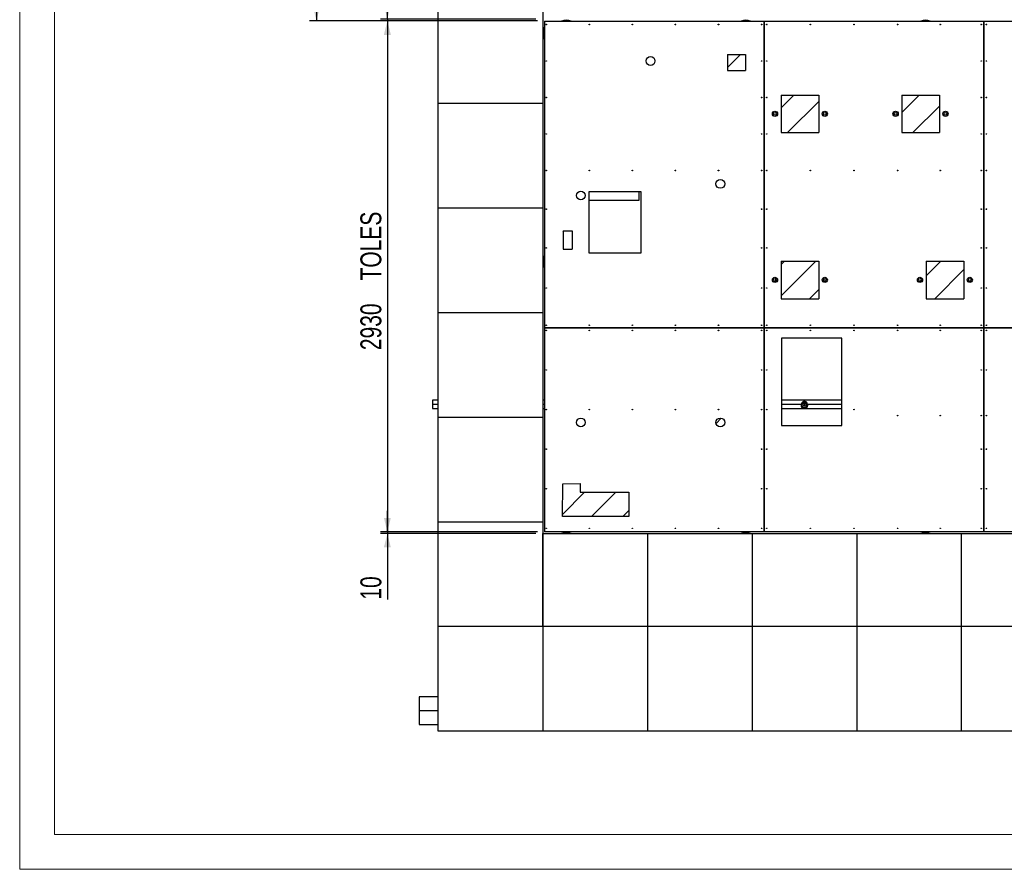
# Model space of a CAD drawing. Header units: millimetres. Extents: x 0 to 841, y 0 to 594.
# Tile 1 of 155: x 0 to 141, y 0 to 122. Entities that reach past the tile are written whole.
import ezdxf

# ---------------------------------------------------------------- set-up
doc = ezdxf.new("R2010")
doc.units = ezdxf.units.MM
doc.layers.add('COTES', color=1, linetype='Continuous')
doc.layers.add('TRAIT-FINS', color=9, linetype='Continuous')
doc.layers.add('TRAIT-FORT', color=4, linetype='Continuous', lineweight=25)
doc.styles.add('SLDTEXTSTYLE0', font='TXT', dxfattribs={"width": 0.75})
doc.dimstyles.new('SLDDIMSTYLE0', dxfattribs={"dimtxt": 3, "dimasz": 2, "dimexe": 0, "dimexo": 0.0625, "dimgap": 0.75, "dimtad": 1, "dimlfac": 40, "dimrnd": 1e-09, "dimzin": 12, "dimdsep": 46, "dimtxsty": 'SLDTEXTSTYLE0', "dimsah": 1, "dimcen": 0.09, "dimadec": 0, "dimazin": 3, "dimtfac": 1, "dimtofl": 0, "dimtmove": 0, "dimatfit": 3, "dimfxl": 1, "dimfrac": 2, "dimtolj": 1, "dimtzin": 12, "dimarcsym": 0})
doc.dimstyles.new('SLDDIMSTYLE3', dxfattribs={"dimtxt": 3, "dimasz": 2, "dimexe": 0, "dimexo": 0.0625, "dimgap": 0.75, "dimtad": 1, "dimlfac": 40, "dimrnd": 1e-09, "dimzin": 12, "dimdsep": 46, "dimtxsty": 'SLDTEXTSTYLE0', "dimsah": 1, "dimcen": 0.09, "dimadec": 0, "dimazin": 3, "dimtfac": 1, "dimtmove": 0, "dimatfit": 0, "dimfxl": 1, "dimfrac": 2, "dimtolj": 1, "dimtzin": 12, "dimarcsym": 0})

# ---------------------------------------------------------------- blocks, each defined once
blk = doc.blocks.new('_D_32')
at = {"layer": 'COTES', "color": 1, "transparency": 16777216}
for p, q in [((52.73, 121.9), (52.73, 132.38)), ((74.03, 121.9), (51.73, 121.9)), ((74.27, 121.65), (51.73, 121.65)), ((52.73, 121.9), (52.73, 121.65)), ((52.73, 121.65), (52.73, 118.65))]:
    blk.add_line(p, q, dxfattribs=at)
for points in [[(52.73, 121.9), (53.23, 123.9), (52.23, 123.9)], [(52.73, 121.65), (52.23, 119.65), (53.23, 119.65)]]:
    blk.add_solid(points, dxfattribs=at)
at = {"layer": 'COTES', "color": 1, "transparency": 16777216, "insert": (48.86, 127.95), "char_height": 3, "attachment_point": 1, "rotation": 90, "style": 'SLDTEXTSTYLE0'}
blk.add_mtext('10', dxfattribs=at)
blk = doc.blocks.new('_D_33')
at = {"layer": 'COTES', "color": 1, "transparency": 16777216}
for p, q in [((74.27, 121.65), (51.73, 121.65)), ((52.73, 121.65), (52.73, 48.4)), ((74.27, 48.4), (51.73, 48.4))]:
    blk.add_line(p, q, dxfattribs=at)
for points in [[(52.73, 121.65), (52.23, 119.65), (53.23, 119.65)], [(52.73, 48.4), (53.23, 50.4), (52.23, 50.4)]]:
    blk.add_solid(points, dxfattribs=at)
at = {"layer": 'COTES', "color": 1, "transparency": 16777216, "char_height": 3, "attachment_point": 1, "rotation": 90, "style": 'SLDTEXTSTYLE0'}
for s, insert in [('TOLES', (48.86, 84.44)), ('2930', (48.86, 74.45))]:
    blk.add_mtext(s, dxfattribs=dict(at, insert=insert))
blk = doc.blocks.new('_D_34')
at = {"layer": 'COTES', "color": 1, "transparency": 16777216}
for p, q in [((52.73, 48.4), (52.73, 51.4)), ((74.27, 48.4), (51.73, 48.4)), ((74.03, 48.15), (51.73, 48.15)), ((52.73, 48.4), (52.73, 48.15)), ((52.73, 48.15), (52.73, 38.67))]:
    blk.add_line(p, q, dxfattribs=at)
for points in [[(52.73, 48.4), (53.23, 50.4), (52.23, 50.4)], [(52.73, 48.15), (52.23, 46.15), (53.23, 46.15)]]:
    blk.add_solid(points, dxfattribs=at)
at = {"layer": 'COTES', "color": 1, "transparency": 16777216, "insert": (48.86, 38.67), "char_height": 3, "attachment_point": 1, "rotation": 90, "style": 'SLDTEXTSTYLE0'}
blk.add_mtext('10', dxfattribs=at)
blk = doc.blocks.new('_D_41')
at = {"layer": 'COTES', "color": 1, "transparency": 16777216}
for p, q in [((74.27, 226.82), (41.56, 226.82)), ((42.56, 226.82), (42.56, 121.65)), ((74.27, 121.65), (41.56, 121.65))]:
    blk.add_line(p, q, dxfattribs=at)
for points in [[(42.56, 226.82), (42.06, 224.82), (43.06, 224.82)], [(42.56, 121.65), (43.06, 123.65), (42.06, 123.65)]]:
    blk.add_solid(points, dxfattribs=at)
at = {"layer": 'COTES', "color": 1, "transparency": 16777216, "insert": (38.69, 169.8), "char_height": 3, "attachment_point": 1, "rotation": 90, "style": 'SLDTEXTSTYLE0'}
blk.add_mtext('4207', dxfattribs=at)

msp = doc.modelspace()

# ---------------------------------------------------------------- hatches: boundary and pattern name
at = {"layer": 'TRAIT-FINS'}
h = msp.add_hatch(dxfattribs=at)
h.set_pattern_fill('ANSI31', color=9, angle=3e-322, style=0)
edge = h.paths.add_edge_path(flags=0)
edge.add_arc((90.4718, 115.9114), 0.63498, 0, 360)
h = msp.add_hatch(dxfattribs=at)
h.set_pattern_fill('ANSI31', color=9, angle=3e-322, style=0)
h.paths.add_polyline_path([(104.07887, 114.54291), (104.07887, 116.83517), (101.48762, 116.83517), (101.48762, 114.54291)], flags=0)
h = msp.add_hatch(dxfattribs=at)
h.set_pattern_fill('ANSI31', color=9, angle=3e-322, style=0)
h.paths.add_polyline_path([(114.5847, 105.63735), (114.5847, 111.03464), (109.18734, 111.03464), (109.18734, 105.63735)], flags=0)
h = msp.add_hatch(dxfattribs=at)
h.set_pattern_fill('ANSI31', color=9, angle=3e-322, style=0)
h.paths.add_polyline_path([(131.88788, 105.63743), (131.88788, 111.03472), (126.49053, 111.03472), (126.49053, 105.63743)], flags=0)
h = msp.add_hatch(dxfattribs=at)
h.set_pattern_fill('ANSI31', color=9, angle=3e-322, style=0)
edge = h.paths.add_edge_path(flags=0)
edge.add_arc((100.47334, 98.29107), 0.63498, 0, 360)
h = msp.add_hatch(dxfattribs=at)
h.set_pattern_fill('ANSI31', color=9, angle=3e-322, style=0)
edge = h.paths.add_edge_path(flags=0)
edge.add_arc((80.47155, 96.62355), 0.63498, 0, 360)
h = msp.add_hatch(dxfattribs=at)
h.set_pattern_fill('ANSI31', color=9, angle=3e-322, style=0)
h.paths.add_polyline_path([(79.23346, 88.92331), (79.23346, 91.5426), (77.91691, 91.5426), (77.91691, 88.92331)], flags=0)
h = msp.add_hatch(dxfattribs=at)
h.set_pattern_fill('ANSI31', color=9, angle=3e-322, style=0)
h.paths.add_polyline_path([(114.58481, 81.82563), (114.58481, 87.22292), (109.18746, 87.22292), (109.18746, 81.82563)], flags=0)
h = msp.add_hatch(dxfattribs=at)
h.set_pattern_fill('ANSI31', color=9, angle=3e-322, style=0)
h.paths.add_polyline_path([(135.38037, 81.82572), (135.38037, 87.22302), (129.98303, 87.22302), (129.98303, 81.82572)], flags=0)
h = msp.add_hatch(dxfattribs=at)
h.set_pattern_fill('ANSI31', color=9, angle=3e-322, style=0)
edge = h.paths.add_edge_path(flags=0)
edge.add_arc((80.47587, 64.08102), 0.6318, 0, 360)
h = msp.add_hatch(dxfattribs=at)
h.set_pattern_fill('ANSI31', color=9, angle=3e-322, style=0)
edge = h.paths.add_edge_path(flags=0)
edge.add_arc((100.47772, 64.08102), 0.63179, 0, 360)
h = msp.add_hatch(dxfattribs=at)
h.set_pattern_fill('ANSI31', color=9, angle=3e-322, style=0)
h.paths.add_polyline_path([(80.37745, 55.32708), (77.87712, 55.29145), (77.83095, 50.57952), (87.36222, 50.57952), (87.36222, 54.07883), (80.37745, 54.07242)], flags=0)

# ---------------------------------------------------------------- linework, layer by layer
at = {"color": 7, "linetype": 'Continuous', "lineweight": 18}
for p, q in [((0, 594), (0, 0)), ((5, 589), (5, 5)), ((836, 5), (5, 5)), ((841, 0), (0, 0))]:
    msp.add_line(p, q, dxfattribs=at)
at = {"layer": 'TRAIT-FORT', "color": 4, "linetype": 'Continuous', "lineweight": 25}
for p, q in [((60.03227, 109.79688), (60.03227, 124.79688)), ((75.03227, 124.79688), (75.03227, 109.79688)), ((75.2664, 121.64619), (75.2664, 77.64619)), ((75.2664, 121.64619), (106.7664, 121.64619)), ((106.7664, 121.64619), (106.7664, 77.64619)), ((106.76665, 77.64619), (106.76665, 121.64619)), ((106.76665, 121.64619), (138.2664, 121.64619)), ((138.2664, 121.64619), (138.2664, 77.64619)), ((138.26665, 121.64619), (168.8914, 121.64619)), ((138.26665, 77.64619), (138.26665, 121.64619)), ((75.03227, 120.64619), (75.1414, 120.64619)), ((75.2664, 120.64619), (75.1414, 120.64619)), ((75.1414, 119.14619), (75.1414, 120.64619)), ((106.7664, 120.89619), (106.76665, 120.89619)), ((106.7664, 120.74619), (106.76665, 120.74619)), ((138.26665, 120.89619), (138.2664, 120.89619)), ((138.26665, 120.74619), (138.2664, 120.74619)), ((75.1414, 119.14619), (75.03227, 119.14619)), ((75.1414, 119.14619), (75.2664, 119.14619)), ((106.7664, 119.04619), (106.76665, 119.04619)), ((106.7664, 118.89619), (106.76665, 118.89619)), ((138.26665, 119.04619), (138.2664, 119.04619)), ((138.26665, 118.89619), (138.2664, 118.89619)), ((101.48762, 116.83517), (101.48762, 114.54291)), ((101.48762, 116.83517), (104.07887, 116.83517)), ((104.07887, 116.83517), (104.07887, 114.54291)), ((138.2664, 117.14619), (138.26665, 117.14619)), ((138.2664, 116.99619), (138.26665, 116.99619)), ((101.48762, 114.54291), (104.07887, 114.54291)), ((138.2664, 115.29619), (138.26665, 115.29619)), ((138.2664, 115.14619), (138.26665, 115.14619)), ((106.76665, 114.02119), (106.7664, 114.02119)), ((106.76665, 113.87119), (106.7664, 113.87119)), ((106.76665, 113.42119), (106.7664, 113.42119)), ((106.76665, 113.27119), (106.7664, 113.27119)), ((138.26665, 114.02119), (138.2664, 114.02119)), ((138.26665, 113.87119), (138.2664, 113.87119)), ((138.26665, 113.42119), (138.2664, 113.42119)), ((138.26665, 113.27119), (138.2664, 113.27119)), ((109.18734, 111.03464), (109.18734, 105.63735)), ((109.18734, 111.03464), (114.5847, 111.03464)), ((114.5847, 111.03464), (114.5847, 105.63735)), ((126.49053, 111.03472), (126.49053, 105.63743)), ((126.49053, 111.03472), (131.88788, 111.03472)), ((131.88788, 111.03472), (131.88788, 105.63743)), ((75.03227, 109.79688), (60.03227, 109.79688)), ((60.03227, 94.79688), (60.03227, 109.79688)), ((75.03227, 109.79688), (75.03227, 94.79688)), ((106.7664, 109.39619), (106.76665, 109.39619)), ((106.7664, 109.24619), (106.76665, 109.24619)), ((138.2664, 109.39619), (138.26665, 109.39619)), ((138.2664, 109.24619), (138.26665, 109.24619)), ((106.7664, 107.54619), (106.76665, 107.54619)), ((106.7664, 107.39619), (106.76665, 107.39619)), ((138.2664, 107.54619), (138.26665, 107.54619)), ((138.2664, 107.39619), (138.26665, 107.39619)), ((109.18734, 105.63735), (114.5847, 105.63735)), ((126.49053, 105.63743), (131.88788, 105.63743)), ((138.26665, 103.52119), (138.2664, 103.52119)), ((138.26665, 103.37119), (138.2664, 103.37119)), ((138.26665, 102.92119), (138.2664, 102.92119)), ((138.26665, 102.77119), (138.2664, 102.77119)), ((138.26665, 99.02119), (138.2664, 99.02119)), ((138.26665, 98.87119), (138.2664, 98.87119)), ((138.26665, 98.42119), (138.2664, 98.42119)), ((138.26665, 98.27119), (138.2664, 98.27119)), ((81.6414, 97.14619), (81.6414, 88.39619)), ((89.1414, 97.14619), (81.6414, 97.14619)), ((88.84341, 95.95932), (88.84341, 97.14619)), ((89.1414, 88.39619), (89.1414, 97.14619)), ((75.03227, 94.79688), (60.03227, 94.79688)), ((60.03227, 79.79688), (60.03227, 94.79688)), ((75.03227, 94.79688), (75.03227, 79.79688)), ((81.6414, 95.95932), (88.84341, 95.95932)), ((138.26665, 94.52119), (138.2664, 94.52119)), ((138.26665, 94.37119), (138.2664, 94.37119)), ((138.26665, 93.92119), (138.2664, 93.92119)), ((138.26665, 93.77119), (138.2664, 93.77119)), ((77.91691, 91.5426), (79.23346, 91.5426)), ((77.91691, 91.5426), (77.91691, 88.92331)), ((79.23346, 91.5426), (79.23346, 88.92331)), ((138.26665, 90.14619), (138.2664, 90.14619)), ((138.26665, 89.99619), (138.2664, 89.99619)), ((138.26665, 89.54619), (138.2664, 89.54619)), ((138.26665, 89.39619), (138.2664, 89.39619)), ((75.03227, 87.89619), (75.1414, 87.89619)), ((75.2664, 87.89619), (75.1414, 87.89619)), ((75.1414, 86.39619), (75.1414, 87.89619)), ((77.91691, 88.92331), (79.23346, 88.92331)), ((81.6414, 88.39619), (89.1414, 88.39619)), ((75.1414, 86.39619), (75.03227, 86.39619)), ((75.1414, 86.39619), (75.2664, 86.39619)), ((109.18746, 87.22292), (114.58481, 87.22292)), ((109.18746, 87.22292), (109.18746, 81.82563)), ((114.58481, 87.22292), (114.58481, 81.82563)), ((129.98303, 87.22302), (135.38037, 87.22302)), ((129.98303, 87.22302), (129.98303, 81.82572)), ((135.38037, 87.22302), (135.38037, 81.82572)), ((106.7664, 85.52119), (106.76665, 85.52119)), ((106.7664, 85.37119), (106.76665, 85.37119)), ((138.2664, 85.52119), (138.26665, 85.52119)), ((138.2664, 85.37119), (138.26665, 85.37119)), ((106.7664, 83.67119), (106.76665, 83.67119)), ((106.7664, 83.52119), (106.76665, 83.52119)), ((108.4414, 84.35694), (108.4414, 84.68633)), ((115.3414, 84.69476), (115.3414, 84.3485)), ((138.2664, 83.67119), (138.26665, 83.67119)), ((138.2664, 83.52119), (138.26665, 83.52119)), ((106.76665, 80.52119), (106.7664, 80.52119)), ((109.18746, 81.82563), (114.58481, 81.82563)), ((129.98303, 81.82572), (135.38037, 81.82572)), ((75.03227, 79.79688), (60.03227, 79.79688)), ((60.03227, 64.79688), (60.03227, 79.79688)), ((75.03227, 79.79688), (75.03227, 64.79688)), ((106.76665, 80.37119), (106.7664, 80.37119)), ((106.76665, 79.92119), (106.7664, 79.92119)), ((106.76665, 79.77119), (106.7664, 79.77119)), ((138.26665, 79.64619), (138.2664, 79.64619)), ((138.26665, 79.49619), (138.2664, 79.49619)), ((138.26665, 79.04619), (138.2664, 79.04619)), ((138.26665, 78.89619), (138.2664, 78.89619)), ((106.7664, 77.64619), (75.2664, 77.64619)), ((75.2664, 77.64594), (75.2664, 48.39619)), ((75.2664, 77.64594), (106.7664, 77.64594)), ((77.3914, 77.64594), (77.3914, 77.64619)), ((77.5414, 77.64594), (77.5414, 77.64619)), ((79.2414, 77.64594), (79.2414, 77.64619)), ((79.3914, 77.64594), (79.3914, 77.64619)), ((102.1414, 77.64619), (102.1414, 77.64594)), ((102.2914, 77.64619), (102.2914, 77.64594)), ((103.9914, 77.64619), (103.9914, 77.64594)), ((104.1414, 77.64594), (104.1414, 77.64619)), ((104.2914, 77.64594), (104.2914, 77.64619)), ((105.9914, 77.64594), (105.9914, 77.64619)), ((106.1414, 77.64594), (106.1414, 77.64619)), ((106.7664, 77.64594), (106.7664, 48.39619)), ((106.76665, 77.02119), (106.7664, 77.02119)), ((106.76665, 76.87119), (106.7664, 76.87119)), ((106.76665, 76.42119), (106.7664, 76.42119)), ((106.76665, 76.27119), (106.7664, 76.27119)), ((138.2664, 77.64619), (106.76665, 77.64619)), ((106.76665, 77.64594), (138.2664, 77.64594)), ((106.76665, 48.39619), (106.76665, 77.64594)), ((127.8914, 77.64619), (127.8914, 77.64594)), ((128.0414, 77.64619), (128.0414, 77.64594)), ((129.7414, 77.64619), (129.7414, 77.64594)), ((129.8914, 77.64619), (129.8914, 77.64594)), ((130.0414, 77.64619), (130.0414, 77.64594)), ((131.7414, 77.64619), (131.7414, 77.64594)), ((131.8914, 77.64619), (131.8914, 77.64594)), ((138.2664, 77.64594), (138.2664, 48.39619)), ((168.8914, 77.64619), (138.26665, 77.64619)), ((138.26665, 77.64594), (168.8914, 77.64594)), ((138.26665, 48.39619), (138.26665, 77.64594)), ((109.2664, 76.14619), (109.2664, 63.64619)), ((117.8914, 76.14619), (109.2664, 76.14619)), ((117.8914, 63.64619), (117.8914, 76.14619)), ((138.26665, 75.10553), (138.2664, 75.10553)), ((138.26665, 74.95553), (138.2664, 74.95553)), ((138.26665, 74.50553), (138.2664, 74.50553)), ((138.26665, 74.35553), (138.2664, 74.35553)), ((138.26665, 70.56486), (138.2664, 70.56486)), ((138.26665, 70.41486), (138.2664, 70.41486)), ((138.26665, 69.96486), (138.2664, 69.96486)), ((138.26665, 69.81486), (138.2664, 69.81486)), ((60.03227, 67.27513), (59.2064, 67.27513)), ((59.2064, 67.27513), (59.2064, 66.67188)), ((59.2064, 66.67188), (59.2064, 66.06863)), ((60.03227, 66.67188), (59.2064, 66.67188)), ((75.2664, 67.27513), (75.03227, 67.27513)), ((75.2664, 66.67188), (75.03227, 66.67188)), ((106.76665, 67.27513), (106.7664, 67.27513)), ((106.76665, 66.67188), (106.7664, 66.67188)), ((117.8914, 67.27513), (109.2664, 67.27513)), ((112.07491, 66.67188), (109.2664, 66.67188)), ((117.8914, 66.67188), (112.98964, 66.67188)), ((138.26665, 67.27513), (138.2664, 67.27513)), ((138.26665, 66.67188), (138.2664, 66.67188)), ((59.2064, 66.06863), (60.03227, 66.06863)), ((75.03227, 66.06863), (75.2664, 66.06863)), ((106.7664, 66.06863), (106.76665, 66.06863)), ((109.2664, 66.06863), (117.8914, 66.06863)), ((138.2664, 66.06863), (138.26665, 66.06863)), ((138.26665, 66.0242), (138.2664, 66.0242)), ((138.26665, 65.8742), (138.2664, 65.8742)), ((138.26665, 65.4242), (138.2664, 65.4242)), ((138.26665, 65.2742), (138.2664, 65.2742)), ((75.03227, 64.79688), (60.03227, 64.79688)), ((60.03227, 49.79688), (60.03227, 64.79688)), ((75.03227, 64.79688), (75.03227, 49.79688)), ((109.2664, 63.64619), (117.8914, 63.64619)), ((106.76665, 63.39619), (106.7664, 63.39619)), ((106.76665, 63.24619), (106.7664, 63.24619)), ((106.76665, 62.79619), (106.7664, 62.79619)), ((106.76665, 62.64619), (106.7664, 62.64619)), ((138.26665, 61.48353), (138.2664, 61.48353)), ((138.26665, 61.33353), (138.2664, 61.33353)), ((138.26665, 60.88353), (138.2664, 60.88353)), ((138.26665, 60.73353), (138.2664, 60.73353)), ((106.76665, 60.02119), (106.7664, 60.02119)), ((106.76665, 59.87119), (106.7664, 59.87119)), ((106.76665, 59.42119), (106.7664, 59.42119)), ((106.76665, 59.27119), (106.7664, 59.27119)), ((138.2664, 57.74619), (138.26665, 57.74619)), ((138.2664, 57.54619), (138.26665, 57.54619)), ((138.2664, 56.94619), (138.26665, 56.94619)), ((138.2664, 56.74619), (138.26665, 56.74619)), ((77.83095, 50.57952), (77.87712, 55.29145)), ((77.87712, 55.29145), (80.37745, 55.32708)), ((80.37745, 55.32708), (80.37745, 54.07242)), ((106.76665, 55.52119), (106.7664, 55.52119)), ((106.76665, 55.37119), (106.7664, 55.37119)), ((80.37745, 54.07242), (87.36222, 54.07883)), ((87.36222, 54.07883), (87.36222, 50.57952)), ((106.76665, 54.92119), (106.7664, 54.92119)), ((106.76665, 54.77119), (106.7664, 54.77119)), ((106.76665, 51.14619), (106.7664, 51.14619)), ((106.76665, 50.99619), (106.7664, 50.99619)), ((138.2664, 51.14619), (138.26665, 51.14619)), ((138.2664, 50.99619), (138.26665, 50.99619)), ((75.03227, 49.79688), (60.03227, 49.79688)), ((60.03227, 34.79688), (60.03227, 49.79688)), ((75.03227, 49.79688), (75.03227, 34.79688)), ((87.36222, 50.57952), (77.83095, 50.57952)), ((75.03227, 34.79688), (75.03227, 48.14619)), ((75.03227, 48.14619), (90.03227, 48.14619)), ((106.7664, 48.39619), (75.2664, 48.39619)), ((90.03227, 48.14619), (90.03227, 34.79688)), ((90.03227, 48.14619), (105.03227, 48.14619)), ((105.03227, 48.14619), (105.03227, 34.79688)), ((105.03227, 48.14619), (120.03227, 48.14619)), ((106.76665, 49.29619), (106.7664, 49.29619)), ((106.76665, 49.14619), (106.7664, 49.14619)), ((138.2664, 48.39619), (106.76665, 48.39619)), ((120.03227, 48.14619), (120.03227, 34.79688)), ((120.03227, 48.14619), (135.03227, 48.14619)), ((135.03227, 48.14619), (135.03227, 34.79688)), ((135.03227, 48.14619), (150.03227, 48.14619)), ((138.2664, 49.29619), (138.26665, 49.29619)), ((138.2664, 49.14619), (138.26665, 49.14619)), ((168.8914, 48.39619), (138.26665, 48.39619)), ((75.03227, 34.79688), (60.03227, 34.79688)), ((60.03227, 19.79688), (60.03227, 34.79688)), ((90.03227, 34.79688), (75.03227, 34.79688)), ((75.03227, 34.79688), (75.03227, 19.79688)), ((105.03227, 34.79688), (90.03227, 34.79688)), ((90.03227, 34.79688), (90.03227, 19.79688)), ((120.03227, 34.79688), (105.03227, 34.79688)), ((105.03227, 34.79688), (105.03227, 19.79688)), ((135.03227, 34.79688), (120.03227, 34.79688)), ((120.03227, 34.79688), (120.03227, 19.79688)), ((150.03227, 34.79688), (135.03227, 34.79688)), ((135.03227, 34.79688), (135.03227, 19.79688)), ((60.03227, 24.75192), (57.29695, 24.75192)), ((57.29695, 24.75192), (57.29695, 22.75192)), ((57.29695, 22.75192), (57.29695, 20.75192)), ((57.29695, 22.75192), (60.03227, 22.75192)), ((57.29695, 20.75192), (60.03227, 20.75192)), ((75.03227, 19.79688), (60.03227, 19.79688)), ((90.03227, 19.79688), (75.03227, 19.79688)), ((105.03227, 19.79688), (90.03227, 19.79688)), ((120.03227, 19.79688), (105.03227, 19.79688)), ((135.03227, 19.79688), (120.03227, 19.79688)), ((150.03227, 19.79688), (135.03227, 19.79688))]:
    msp.add_line(p, q, dxfattribs=at)
for centre, radius in [((75.5164, 121.14619), 0.04), ((81.6914, 121.14619), 0.04), ((87.8664, 121.14619), 0.04), ((94.0414, 121.14619), 0.04), ((100.2164, 121.14619), 0.04), ((106.3914, 121.14619), 0.04), ((107.1414, 121.14619), 0.04), ((113.3914, 121.14619), 0.04), ((119.6414, 121.14619), 0.04), ((125.8914, 121.14619), 0.04), ((132.0164, 121.14619), 0.04), ((137.8914, 121.14619), 0.04), ((138.6414, 121.14619), 0.04), ((75.5164, 115.91142), 0.04), ((90.4718, 115.9114), 0.63498), ((106.3914, 115.91142), 0.04), ((107.1414, 115.91142), 0.04), ((137.8914, 115.91142), 0.04), ((138.6414, 115.91142), 0.04), ((75.5164, 110.67664), 0.04), ((106.3914, 110.67664), 0.04), ((107.1414, 110.67664), 0.04), ((137.8914, 110.67664), 0.04), ((138.6414, 110.67664), 0.04), ((108.3138, 108.33399), 0.375), ((108.3138, 108.33399), 0.20834), ((115.4573, 108.33399), 0.375), ((115.4573, 108.33399), 0.20834), ((125.61507, 108.33399), 0.375), ((125.61507, 108.33399), 0.20834), ((132.75858, 108.33399), 0.375), ((132.75858, 108.33399), 0.20834), ((75.5164, 105.44186), 0.04), ((106.3914, 105.44186), 0.04), ((107.1414, 105.44186), 0.04), ((137.8914, 105.44186), 0.04), ((138.6414, 105.44186), 0.04), ((75.5164, 100.20708), 0.04), ((81.6914, 100.20708), 0.04), ((87.8664, 100.20708), 0.04), ((94.0414, 100.20708), 0.04), ((100.47334, 98.29107), 0.63498), ((100.2164, 100.20708), 0.04), ((106.3914, 100.20708), 0.04), ((107.1414, 100.20708), 0.04), ((113.3914, 100.20708), 0.04), ((119.6414, 100.20708), 0.04), ((125.8914, 100.20708), 0.04), ((132.0164, 100.20708), 0.04), ((137.8914, 100.20708), 0.04), ((138.6414, 100.20708), 0.04), ((80.47155, 96.62355), 0.63498), ((75.5164, 94.66061), 0.04), ((106.3914, 94.66061), 0.04), ((107.1414, 94.66061), 0.04), ((137.8914, 94.66061), 0.04), ((138.6414, 94.66061), 0.04), ((75.5164, 89.11414), 0.04), ((106.3914, 89.11414), 0.04), ((107.1414, 89.11414), 0.04), ((137.8914, 89.11414), 0.04), ((138.6414, 89.11414), 0.04), ((108.3138, 84.52163), 0.375), ((108.3138, 84.52163), 0.20834), ((115.4573, 84.52163), 0.375), ((115.4573, 84.52163), 0.20834), ((129.10745, 84.52163), 0.375), ((129.10745, 84.52163), 0.20834), ((136.25097, 84.52163), 0.375), ((136.25097, 84.52163), 0.20834), ((75.5164, 83.36414), 0.04), ((106.3914, 83.36414), 0.04), ((107.1414, 83.36414), 0.04), ((137.8914, 83.36414), 0.04), ((138.6414, 83.36414), 0.04), ((75.5164, 78.02119), 0.04), ((81.6914, 78.02119), 0.04), ((87.8664, 78.02119), 0.04), ((94.0414, 78.02119), 0.04), ((100.2164, 78.02119), 0.04), ((106.3914, 78.02119), 0.04), ((107.1414, 78.02119), 0.04), ((113.3914, 78.02119), 0.04), ((119.6414, 78.02119), 0.04), ((125.8914, 78.02119), 0.04), ((132.0164, 78.02119), 0.04), ((137.8914, 78.02119), 0.04), ((138.6414, 78.02119), 0.04), ((75.5164, 77.27119), 0.04), ((81.6914, 77.27119), 0.04), ((87.8664, 77.27119), 0.04), ((94.0414, 77.27119), 0.04), ((100.2164, 77.27119), 0.04), ((106.3914, 77.27119), 0.04), ((107.1414, 77.27119), 0.04), ((113.3914, 77.27119), 0.04), ((119.6414, 77.27119), 0.04), ((125.8914, 77.27119), 0.04), ((132.0164, 77.27119), 0.04), ((137.8914, 77.27119), 0.04), ((138.6414, 77.27119), 0.04), ((75.5164, 71.59619), 0.04), ((106.3914, 71.59619), 0.04), ((107.1414, 71.59619), 0.04), ((137.8914, 71.59619), 0.04), ((138.6414, 71.59619), 0.04), ((75.5164, 65.92119), 0.04), ((81.6914, 65.92119), 0.04), ((87.8664, 65.92119), 0.04), ((94.0414, 65.92119), 0.04), ((100.2164, 65.92119), 0.04), ((106.3914, 65.92119), 0.04), ((107.1414, 65.92119), 0.04), ((119.6414, 65.92119), 0.04), ((125.8914, 65.0685), 0.04), ((132.0164, 65.0685), 0.04), ((137.8914, 65.0685), 0.04), ((138.6414, 65.0685), 0.04), ((80.47587, 64.08102), 0.6318), ((100.47772, 64.08102), 0.63179), ((75.5164, 60.24619), 0.04), ((106.3914, 60.24619), 0.04), ((107.1414, 60.24619), 0.04), ((137.8914, 60.24619), 0.04), ((138.6414, 60.24619), 0.04), ((75.5164, 54.57119), 0.04), ((106.3914, 54.57119), 0.04), ((107.1414, 54.57119), 0.04), ((137.8914, 54.57119), 0.04), ((138.6414, 54.57119), 0.04), ((75.5164, 48.89619), 0.04), ((81.6914, 48.89619), 0.04), ((87.8664, 48.89619), 0.04), ((94.0414, 48.89619), 0.04), ((100.2164, 48.89619), 0.04), ((106.3914, 48.89619), 0.04), ((107.1414, 48.89619), 0.04), ((113.3914, 48.89619), 0.04), ((119.6414, 48.89619), 0.04), ((125.8914, 48.89619), 0.04), ((132.0164, 48.89619), 0.04), ((137.8914, 48.89619), 0.04), ((138.6414, 48.89619), 0.04)]:
    msp.add_circle(centre, radius, dxfattribs=at)
for centre, radius, start, end in [((78.3914, 119.89619), 1.875, 68.9605302, 111.0394698), ((78.3914, 119.89619), 1.85, 71.0753555, 108.9246445), ((104.1414, 119.89619), 1.875, 68.9605302, 111.0394698), ((104.1414, 119.89619), 1.85, 71.0753555, 108.9246445), ((129.8914, 119.89619), 1.875, 68.9605302, 111.0394698), ((129.8914, 119.89619), 1.85, 71.0753555, 108.9246445), ((112.53227, 66.67188), 0.42125, 20.4309036, 159.9635638), ((112.53227, 66.67188), 0.41751, 21.9428007, 157.8263503), ((78.3914, 50.14619), 1.875, 248.9605303, 291.0394697), ((78.3914, 50.14619), 1.85, 251.0753556, 288.9246444), ((104.1414, 50.14619), 1.875, 248.9605303, 291.0394697), ((104.1414, 50.14619), 1.85, 251.0753556, 288.9246444), ((129.8914, 50.14619), 1.875, 248.9605303, 291.0394697), ((129.8914, 50.14619), 1.85, 251.0753556, 288.9246444)]:
    msp.add_arc(centre, radius, start, end, dxfattribs=at)
for points in [[(112.53227, 67.02313), (112.5011, 67.02135), (112.43876, 67.01781), (112.34884, 66.98949), (112.26598, 66.94548), (112.19334, 66.88579), (112.13373, 66.81318), (112.08944, 66.7303), (112.06216, 66.64039), (112.05295, 66.54688), (112.06216, 66.45337), (112.08944, 66.36345), (112.13373, 66.28058), (112.19334, 66.20796), (112.26598, 66.14828), (112.34884, 66.10426), (112.43876, 66.07594), (112.5011, 66.0724), (112.53227, 66.07063)], [(112.53227, 66.44845), (112.51939, 66.44993), (112.49363, 66.45289), (112.46086, 66.47565), (112.43897, 66.50818), (112.43128, 66.54688), (112.43897, 66.58557), (112.46086, 66.6181), (112.49363, 66.64086), (112.51939, 66.64382), (112.53227, 66.6453)], [(112.53227, 66.52703), (112.52967, 66.52733), (112.52448, 66.52793), (112.51787, 66.53252), (112.51346, 66.53908), (112.51191, 66.54688), (112.51346, 66.55468), (112.51787, 66.56124), (112.52448, 66.56583), (112.52967, 66.56642), (112.53227, 66.56672)], [(112.53227, 66.07063), (112.56344, 66.0724), (112.62578, 66.07594), (112.7157, 66.10426), (112.79857, 66.14828), (112.8712, 66.20796), (112.93081, 66.28058), (112.97511, 66.36345), (113.00238, 66.45337), (113.01159, 66.54688), (113.00238, 66.64039), (112.97511, 66.7303), (112.93081, 66.81318), (112.8712, 66.88579), (112.79857, 66.94548), (112.7157, 66.98949), (112.62578, 67.01781), (112.56344, 67.02135), (112.53227, 67.02313)], [(112.53227, 66.6453), (112.54515, 66.64382), (112.57092, 66.64086), (112.60368, 66.6181), (112.62557, 66.58557), (112.63326, 66.54688), (112.62557, 66.50818), (112.60368, 66.47565), (112.57092, 66.45289), (112.54515, 66.44993), (112.53227, 66.44845)], [(112.53227, 66.56672), (112.53487, 66.56642), (112.54006, 66.56583), (112.54667, 66.56124), (112.55108, 66.55468), (112.55263, 66.54688), (112.55108, 66.53908), (112.54667, 66.53252), (112.54006, 66.52793), (112.53487, 66.52733), (112.53227, 66.52703)]]:
    msp.add_open_spline(points, degree=3, dxfattribs=at)
for points, knots in [([(112.53227, 66.22938), (112.5108, 66.22953), (112.46846, 66.22982), (112.40787, 66.24925), (112.3657, 66.27307), (112.33849, 66.29371), (112.32495, 66.30538), (112.31484, 66.31508), (112.3025, 66.32771), (112.28689, 66.34563), (112.26861, 66.37104), (112.25267, 66.39798), (112.23487, 66.43552), (112.21926, 66.48504), (112.21263, 66.54596), (112.21802, 66.59756), (112.22859, 66.63878), (112.2412, 66.6725), (112.25814, 66.70621), (112.2796, 66.73901), (112.30411, 66.76855), (112.33107, 66.79448), (112.35804, 66.81507), (112.3845, 66.83123), (112.41074, 66.84398), (112.43879, 66.8541), (112.47939, 66.86419), (112.51094, 66.8643), (112.53227, 66.86438)], [0, 0, 0, 0, 0.064188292, 0.12656732, 0.188586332, 0.208856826, 0.22912127, 0.242247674, 0.250940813, 0.282160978, 0.313527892, 0.344872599, 0.376075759, 0.438197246, 0.499888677, 0.558832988, 0.592980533, 0.627536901, 0.666797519, 0.706073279, 0.745042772, 0.781862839, 0.818226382, 0.846752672, 0.874866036, 0.905714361, 0.93624377, 1, 1, 1, 1]), ([(112.53227, 67.02313), (112.53227, 67.01406), (112.53227, 66.9956), (112.53227, 66.95639), (112.53227, 66.91176), (112.53227, 66.88), (112.53227, 66.86438)], [0, 0, 0, 0, 0.2455439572, 0.499572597, 0.7538256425, 1, 1, 1, 1]), ([(112.53227, 66.86438), (112.55374, 66.86423), (112.59609, 66.86393), (112.65667, 66.8445), (112.69884, 66.82068), (112.72605, 66.80004), (112.73959, 66.78837), (112.74971, 66.77867), (112.76204, 66.76604), (112.77765, 66.74812), (112.79593, 66.72271), (112.81188, 66.69577), (112.82967, 66.65823), (112.84529, 66.60871), (112.85191, 66.5478), (112.84653, 66.49619), (112.83595, 66.45497), (112.82334, 66.42125), (112.8064, 66.38754), (112.78494, 66.35474), (112.76043, 66.3252), (112.73347, 66.29927), (112.7065, 66.27868), (112.68004, 66.26253), (112.6538, 66.24977), (112.62575, 66.23966), (112.58515, 66.22956), (112.5536, 66.22945), (112.53227, 66.22938)], [0, 0, 0, 0, 0.064188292, 0.12656732, 0.188586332, 0.208856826, 0.22912127, 0.242247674, 0.250940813, 0.282160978, 0.313527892, 0.344872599, 0.376075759, 0.438197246, 0.499888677, 0.558832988, 0.592980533, 0.627536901, 0.666797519, 0.706073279, 0.745042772, 0.781862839, 0.818226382, 0.846752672, 0.874866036, 0.905714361, 0.93624377, 1, 1, 1, 1]), ([(112.53227, 66.22938), (112.53227, 66.21375), (112.53227, 66.18199), (112.53227, 66.13736), (112.53227, 66.09815), (112.53227, 66.0797), (112.53227, 66.07063)], [0, 0, 0, 0, 0.2461743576, 0.500427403, 0.7544560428, 1, 1, 1, 1])]:
    msp.add_open_spline(points, degree=3, knots=knots, dxfattribs=at)

# ---------------------------------------------------------------- dimensions: what is measured, and where the dimension line sits
at = {"layer": 'COTES', "color": 1}
for base, p1, p2, dimstyle, picture, middle in [((42.56147, 121.64619), (75.2664, 226.82119), (75.2664, 121.64619), 'SLDDIMSTYLE0', '_D_41', (42.56147, 174.23369)), ((52.73105, 121.64619), (75.03227, 121.89619), (75.2664, 121.64619), 'SLDDIMSTYLE3', '_D_32', (52.73105, 130.1677)), ((52.73105, 48.14619), (75.2664, 48.39619), (75.03227, 48.14619), 'SLDDIMSTYLE3', '_D_34', (52.73105, 40.88653))]:
    dim = msp.add_linear_dim(base=base, p1=p1, p2=p2, angle=90, dimstyle=dimstyle, dxfattribs=at)
    dim.commit()
    dim.dimension.update_dxf_attribs({"geometry": picture, "text_midpoint": middle, "dimtype": 160})
dim = msp.add_linear_dim(base=(52.73105, 48.39619), p1=(75.2664, 121.64619), p2=(75.2664, 48.39619), angle=90, text='<> TOLES', dimstyle='SLDDIMSTYLE0', dxfattribs=at)
dim.commit()
dim.dimension.update_dxf_attribs({"geometry": '_D_33', "text_midpoint": (52.73105, 85.02119), "dimtype": 160})

doc.saveas('drawing.dxf')
